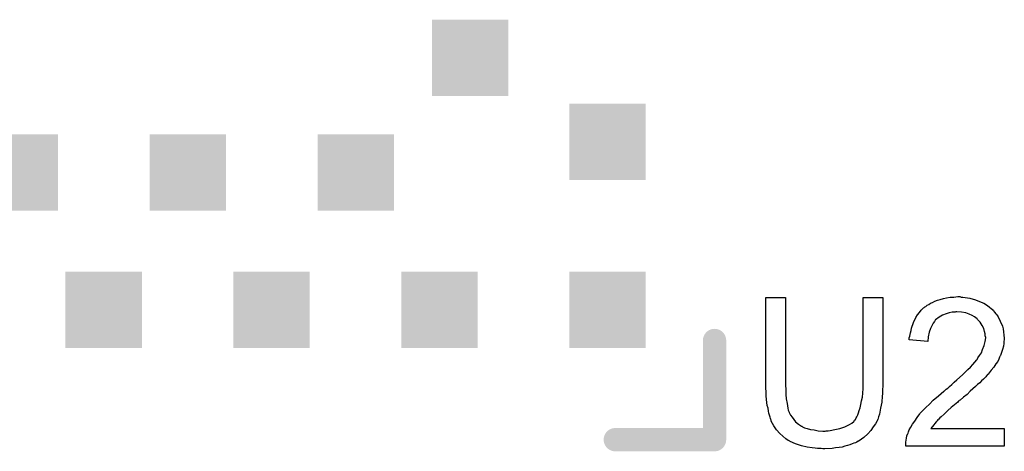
# Model space of a CAD drawing. Extents: x -0.07 to 0.95, y -0.15 to 1.37.
# Tile 12 of 16: x 0.47 to 0.73, y 0.95 to 1.06. Entities that reach past the tile are written whole.
import ezdxf

# ---------------------------------------------------------------- set-up
doc = ezdxf.new("R2010")
doc.units = 0
doc.layers.get('0').update_dxf_attribs({"linetype": 'CONTINUOUS'})
doc.layers.add('gto', color=2, linetype='CONTINUOUS')
doc.layers.add('gts', color=1, linetype='CONTINUOUS')

# ---------------------------------------------------------------- blocks, each defined once
blk = doc.blocks.new('D31')
at = {"const_width": 0.003}
blk.add_lwpolyline([(-0.0015, 0, 1), (0.0015, 0, 1)], format="xyb", close=True, dxfattribs=at)
blk = doc.blocks.new('D89')
at = {"const_width": 0.0197}
blk.add_lwpolyline([(-0.00985, 0), (0.00985, 0)], dxfattribs=at)

msp = doc.modelspace()

# ---------------------------------------------------------------- linework, layer by layer
at = {"layer": 'gto', "color": 2}
for points in [[(0.6942, 0.9692), (0.6942, 0.9692), (0.6942, 0.9689), (0.6942, 0.9687), (0.6942, 0.9683), (0.6941, 0.9678), (0.6941, 0.9672), (0.6941, 0.9665), (0.694, 0.9659), (0.6939, 0.9644), (0.6936, 0.9628), (0.6933, 0.9613), (0.6931, 0.9606), (0.6929, 0.9599), (0.6929, 0.9599), (0.6928, 0.9598), (0.6927, 0.9596), (0.6926, 0.9594), (0.6923, 0.9588), (0.6917, 0.958), (0.6911, 0.9571), (0.6903, 0.9562), (0.6893, 0.9553), (0.6881, 0.9544), (0.688, 0.9544), (0.6879, 0.9543), (0.6878, 0.9543), (0.6875, 0.9541), (0.6871, 0.9539), (0.6867, 0.9538), (0.6863, 0.9536), (0.6857, 0.9534), (0.6851, 0.9532), (0.6844, 0.953), (0.6837, 0.9528), (0.6829, 0.9527), (0.682, 0.9526), (0.6811, 0.9524), (0.6792, 0.9523), (0.6787, 0.9523), (0.6783, 0.9524), (0.6778, 0.9524), (0.6773, 0.9524), (0.6767, 0.9525), (0.676, 0.9526), (0.6747, 0.9528), (0.6732, 0.9531), (0.6717, 0.9536), (0.6703, 0.9542), (0.6703, 0.9542), (0.6702, 0.9543), (0.67, 0.9544), (0.6698, 0.9545), (0.6692, 0.9549), (0.6684, 0.9556), (0.6676, 0.9563), (0.6668, 0.9572), (0.6661, 0.9583), (0.6654, 0.9595), (0.6654, 0.9596), (0.6654, 0.9597), (0.6653, 0.9599), (0.6652, 0.9602), (0.6651, 0.9605), (0.665, 0.961), (0.6648, 0.9615), (0.6647, 0.9621), (0.6646, 0.9628), (0.6644, 0.9635), (0.6643, 0.9643), (0.6642, 0.9651), (0.6641, 0.966), (0.6641, 0.967), (0.664, 0.9681), (0.664, 0.9692), (0.664, 0.9914), (0.6691, 0.9914), (0.6691, 0.9692), (0.6691, 0.9692), (0.6691, 0.969), (0.6691, 0.9687), (0.6691, 0.9684), (0.6692, 0.968), (0.6692, 0.9675), (0.6692, 0.9664), (0.6693, 0.9652), (0.6695, 0.964), (0.6697, 0.9628), (0.6698, 0.9623), (0.67, 0.9618), (0.67, 0.9617), (0.6702, 0.9614), (0.6704, 0.961), (0.6708, 0.9605), (0.6712, 0.9599), (0.6717, 0.9593), (0.6724, 0.9587), (0.6732, 0.9582), (0.6733, 0.9582), (0.6735, 0.958), (0.674, 0.9578), (0.6747, 0.9576), (0.6755, 0.9573), (0.6765, 0.9572), (0.6775, 0.957), (0.6787, 0.9569), (0.6793, 0.9569), (0.6796, 0.957), (0.6801, 0.957), (0.6806, 0.9571), (0.6818, 0.9573), (0.6831, 0.9576), (0.6844, 0.958), (0.6856, 0.9586), (0.6862, 0.959), (0.6867, 0.9594), (0.6868, 0.9595), (0.6868, 0.9595), (0.6869, 0.9597), (0.6871, 0.9599), (0.6873, 0.9603), (0.6875, 0.9606), (0.6877, 0.9611), (0.6879, 0.9616), (0.6881, 0.9622), (0.6883, 0.9629), (0.6885, 0.9638), (0.6887, 0.9647), (0.6889, 0.9657), (0.689, 0.9667), (0.6891, 0.9679), (0.6891, 0.9692), (0.6891, 0.9914), (0.6942, 0.9914), (0.6942, 0.9692)], [(0.7144, 0.9915), (0.7148, 0.9915), (0.7154, 0.9914), (0.716, 0.9913), (0.7166, 0.9912), (0.7181, 0.9908), (0.7195, 0.9902), (0.7202, 0.9899), (0.7209, 0.9895), (0.7216, 0.989), (0.7222, 0.9885), (0.7223, 0.9884), (0.7224, 0.9884), (0.7225, 0.9881), (0.7227, 0.9879), (0.723, 0.9876), (0.7233, 0.9872), (0.7236, 0.9869), (0.7239, 0.9864), (0.7244, 0.9853), (0.725, 0.984), (0.7252, 0.9833), (0.7253, 0.9825), (0.7254, 0.9817), (0.7255, 0.9809), (0.7255, 0.9808), (0.7255, 0.9805), (0.7254, 0.9801), (0.7254, 0.9795), (0.7253, 0.9788), (0.725, 0.978), (0.7248, 0.9772), (0.7245, 0.9764), (0.7244, 0.9763), (0.7243, 0.976), (0.7241, 0.9755), (0.7238, 0.9749), (0.7233, 0.9743), (0.7228, 0.9734), (0.7221, 0.9726), (0.7213, 0.9716), (0.7212, 0.9715), (0.7209, 0.9712), (0.7207, 0.9709), (0.7204, 0.9706), (0.7201, 0.9703), (0.7196, 0.9699), (0.7192, 0.9694), (0.7186, 0.9689), (0.7181, 0.9684), (0.7174, 0.9678), (0.7167, 0.9672), (0.7159, 0.9664), (0.715, 0.9657), (0.7141, 0.9649), (0.7141, 0.9649), (0.7139, 0.9648), (0.7137, 0.9646), (0.7135, 0.9644), (0.7131, 0.964), (0.7127, 0.9637), (0.7118, 0.963), (0.7109, 0.9622), (0.71, 0.9613), (0.7092, 0.9606), (0.7089, 0.9603), (0.7086, 0.96), (0.7086, 0.96), (0.7084, 0.9598), (0.7082, 0.9596), (0.7079, 0.9593), (0.7076, 0.9589), (0.7073, 0.9585), (0.7066, 0.9576), (0.7255, 0.9576), (0.7255, 0.953), (0.7001, 0.953), (0.7001, 0.9531), (0.7001, 0.9533), (0.7001, 0.9536), (0.7001, 0.9541), (0.7002, 0.9546), (0.7003, 0.9551), (0.7004, 0.9557), (0.7006, 0.9563), (0.7006, 0.9563), (0.7007, 0.9564), (0.7008, 0.9567), (0.701, 0.9572), (0.7014, 0.9579), (0.7018, 0.9587), (0.7024, 0.9595), (0.703, 0.9604), (0.7037, 0.9614), (0.7037, 0.9614), (0.7038, 0.9615), (0.7041, 0.9618), (0.7046, 0.9623), (0.7053, 0.963), (0.7062, 0.9639), (0.7072, 0.9649), (0.7085, 0.966), (0.7099, 0.9672), (0.71, 0.9672), (0.7102, 0.9674), (0.7105, 0.9677), (0.7109, 0.968), (0.7114, 0.9684), (0.712, 0.9689), (0.7126, 0.9695), (0.7133, 0.9701), (0.7147, 0.9714), (0.7161, 0.9728), (0.7168, 0.9734), (0.7174, 0.9741), (0.7179, 0.9747), (0.7184, 0.9753), (0.7184, 0.9754), (0.7185, 0.9754), (0.7186, 0.9756), (0.7187, 0.9758), (0.7191, 0.9764), (0.7196, 0.9771), (0.7199, 0.978), (0.7203, 0.979), (0.7206, 0.98), (0.7207, 0.981), (0.7207, 0.9811), (0.7207, 0.9811), (0.7206, 0.9815), (0.7206, 0.982), (0.7204, 0.9826), (0.7202, 0.9834), (0.7198, 0.9842), (0.7193, 0.985), (0.7186, 0.9857), (0.7185, 0.9859), (0.7182, 0.9861), (0.7178, 0.9864), (0.7172, 0.9867), (0.7164, 0.9871), (0.7156, 0.9874), (0.7145, 0.9876), (0.7133, 0.9877), (0.713, 0.9877), (0.7128, 0.9876), (0.7121, 0.9876), (0.7113, 0.9874), (0.7105, 0.9872), (0.7096, 0.9868), (0.7087, 0.9863), (0.7078, 0.9856), (0.7077, 0.9855), (0.7075, 0.9852), (0.7072, 0.9848), (0.7068, 0.9841), (0.7065, 0.9834), (0.7061, 0.9824), (0.7059, 0.9812), (0.7058, 0.98), (0.701, 0.9805), (0.701, 0.9805), (0.701, 0.9807), (0.701, 0.981), (0.7011, 0.9814), (0.7012, 0.9818), (0.7013, 0.9823), (0.7015, 0.9829), (0.7016, 0.9835), (0.7021, 0.9849), (0.7027, 0.9862), (0.7031, 0.9869), (0.7036, 0.9875), (0.7041, 0.9881), (0.7047, 0.9887), (0.7047, 0.9887), (0.7048, 0.9888), (0.705, 0.989), (0.7053, 0.9891), (0.7056, 0.9894), (0.706, 0.9896), (0.7065, 0.9899), (0.707, 0.9901), (0.7076, 0.9904), (0.7083, 0.9907), (0.709, 0.9909), (0.7098, 0.9911), (0.7106, 0.9913), (0.7115, 0.9915), (0.7125, 0.9915), (0.7135, 0.9916), (0.714, 0.9916), (0.7144, 0.9915)]]:
    msp.add_lwpolyline(points, dxfattribs=at)
at = {"layer": 'gto', "color": 2, "const_width": 0.006}
for points in [[(0.6508, 0.9547), (0.6508, 0.9803)], [(0.6252, 0.9547), (0.6508, 0.9547)]]:
    msp.add_lwpolyline(points, dxfattribs=at)

# ---------------------------------------------------------------- block references
at = {"layer": 'gto'}
for p in [(0.6508, 0.9803), (0.6252, 0.9547), (0.6508, 0.9547), (0.6508, 0.9547)]:
    msp.add_blockref('D31', p, dxfattribs=at)
at = {"layer": 'gts'}
for p in [(0.5878, 1.0532), (0.6232, 1.0315), (0.4717, 1.0236), (0.515, 1.0236), (0.5583, 1.0236), (0.4933, 0.9882), (0.5366, 0.9882), (0.5799, 0.9882), (0.6232, 0.9882)]:
    msp.add_blockref('D89', p, dxfattribs=at)

doc.saveas('drawing.dxf')
